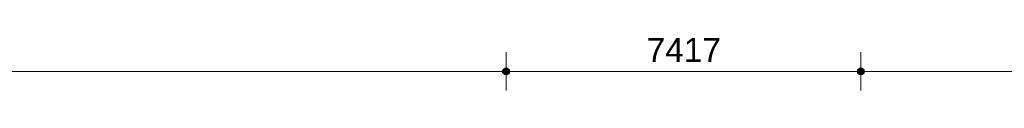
# Model space of a CAD drawing. Header units: millimetres. Extents: x 1557 to 319405, y -11609 to 73584.
# Tile 98 of 103: x 255428 to 276011, y 72476 to 73584. Entities that reach past the tile are written whole.
import ezdxf

# ---------------------------------------------------------------- set-up
doc = ezdxf.new("R2010")
doc.units = ezdxf.units.MM
doc.layers.add('A-____-____-DIMS', color=211, linetype='Continuous', lineweight=9)
doc.layers.add('A-____-____-DIMS-200', color=211, linetype='Continuous', lineweight=9)
doc.styles.add('Arial_5', font='arial.ttf', dxfattribs={"height": 500})
doc.dimstyles.new('2_5mm_totaalmaatvoering', dxfattribs={"dimscale": 304.8, "dimtxt": 1.673654, "dimasz": 1.83727, "dimexe": 1.312336, "dimexo": 0.0625, "dimgap": 0.164042, "dimtad": 1, "dimdec": 0, "dimlfac": 304.8, "dimzin": 0, "dimdsep": 46, "dimtxsty": 'Arial_5', "dimblk1": 'DOTSMALL', "dimblk2": 'DOTSMALL', "dimsah": 1, "dimcen": 0.09, "dimdle": 1.64042, "dimazin": 0, "dimtfac": 1, "dimtdec": 4, "dimtix": 1, "dimtmove": 0, "dimatfit": 3, "dimfxl": 0.004306, "dimfxlon": 1, "dimtvp": 1, "dimtfill": 1, "dimtolj": 1, "dimtzin": 0, "dimlwd": 13, "dimlwe": 13, "dimarcsym": 2})

# ---------------------------------------------------------------- blocks, each defined once
blk = doc.blocks.new('DIMBLOCK78-plot_V0 Copy 1')
at = {"layer": 'A-____-____-DIMS-200', "lineweight": 25}
h = blk.add_hatch(color=256, dxfattribs=at)
edge = h.paths.add_edge_path()
edge.add_arc((235308, 72876), 70, 0, 360)
h = blk.add_hatch(color=256, dxfattribs=at)
edge = h.paths.add_edge_path()
edge.add_arc((265595, 72876), 70, 0, 360)
at = {"layer": 'A-____-____-DIMS-200', "lineweight": 13}
for p, q in [((235308, 72476), (235308, 73276)), ((265595, 72476), (265595, 73276)), ((235308, 72876), (265595, 72876)), ((235308, 72876), (235308, 72476)), ((265595, 72876), (265595, 72476))]:
    blk.add_line(p, q, dxfattribs=at)
at = {"layer": 'A-____-____-DIMS-200', "lineweight": 25}
for centre in [(235308, 72876), (265595, 72876)]:
    blk.add_circle(centre, 70, dxfattribs=at)
at = {"layer": 'A-____-____-DIMS-200', "color": 0, "lineweight": 13, "insert": (249490, 73575), "char_height": 500, "width": 2307.36, "attachment_point": 1, "line_spacing_factor": 0.941778, "style": 'Arial_5', "bg_fill": 3, "box_fill_scale": 1.25, "bg_fill_color": 256, "bg_fill_true_color": 13158600, "bg_fill_transparency": 0}
blk.add_mtext('30287', dxfattribs=at)
blk = doc.blocks.new('_DotSmall')
at = {"color": 0, "linetype": 'ByBlock', "const_width": 0.5}
blk.add_lwpolyline([(-0.0625, 0, 1), (0.0625, 0, 1)], format="xyb", close=True, dxfattribs=at)
blk = doc.blocks.new('DIMBLOCK79-plot_V0 Copy 1')
at = {"layer": 'A-____-____-DIMS-200', "lineweight": 25}
h = blk.add_hatch(color=256, dxfattribs=at)
edge = h.paths.add_edge_path()
edge.add_arc((265595, 72876), 70, 0, 360)
h = blk.add_hatch(color=256, dxfattribs=at)
edge = h.paths.add_edge_path()
edge.add_arc((273012, 72876), 70, 0, 360)
at = {"layer": 'A-____-____-DIMS-200', "lineweight": 13}
for p, q in [((265595, 72476), (265595, 73276)), ((273012, 72476), (273012, 73276)), ((265595, 72876), (273012, 72876)), ((265595, 72876), (265595, 72476)), ((273012, 72876), (273012, 72476))]:
    blk.add_line(p, q, dxfattribs=at)
at = {"layer": 'A-____-____-DIMS-200', "lineweight": 25}
for centre in [(265595, 72876), (273012, 72876)]:
    blk.add_circle(centre, 70, dxfattribs=at)
at = {"layer": 'A-____-____-DIMS-200', "color": 0, "lineweight": 13, "insert": (268534, 73575), "char_height": 500, "width": 1845.88, "attachment_point": 1, "line_spacing_factor": 0.941778, "style": 'Arial_5', "bg_fill": 3, "box_fill_scale": 1.25, "bg_fill_color": 256, "bg_fill_true_color": 13158600, "bg_fill_transparency": 0}
blk.add_mtext('7417', dxfattribs=at)
blk = doc.blocks.new('DIMBLOCK80-plot_V0 Copy 1')
at = {"layer": 'A-____-____-DIMS-200', "lineweight": 25}
h = blk.add_hatch(color=256, dxfattribs=at)
edge = h.paths.add_edge_path()
edge.add_arc((273012, 72876), 70, 0, 360)
h = blk.add_hatch(color=256, dxfattribs=at)
edge = h.paths.add_edge_path()
edge.add_arc((284218, 72876), 70, 0, 360)
at = {"layer": 'A-____-____-DIMS-200', "lineweight": 13}
for p, q in [((273012, 72476), (273012, 73276)), ((284218, 72476), (284218, 73276)), ((273012, 72876), (284218, 72876)), ((273012, 72876), (273012, 72476)), ((284218, 72876), (284218, 72476))]:
    blk.add_line(p, q, dxfattribs=at)
at = {"layer": 'A-____-____-DIMS-200', "lineweight": 25}
for centre in [(273012, 72876), (284218, 72876)]:
    blk.add_circle(centre, 70, dxfattribs=at)
at = {"layer": 'A-____-____-DIMS-200', "color": 0, "lineweight": 13, "insert": (277654, 73575), "char_height": 500, "width": 2307.36, "attachment_point": 1, "line_spacing_factor": 0.941778, "style": 'Arial_5', "bg_fill": 3, "box_fill_scale": 1.25, "bg_fill_color": 256, "bg_fill_true_color": 13158600, "bg_fill_transparency": 0}
blk.add_mtext('11206', dxfattribs=at)

msp = doc.modelspace()

# ---------------------------------------------------------------- dimensions: what is measured, and where the dimension line sits
at = {"layer": 'A-____-____-DIMS', "lineweight": 13}
dim = msp.add_linear_dim(base=(265595.0285, 72876.0497), p1=(235307.5566, 72476.0497), p2=(265595.0285, 72476.0497), dimstyle='2_5mm_totaalmaatvoering', override={"dimpost": '<>', "dimfxl": 30287.471896}, dxfattribs=at)
dim.commit()
dim.dimension.update_dxf_attribs({"geometry": 'DIMBLOCK78-plot_V0 Copy 1', "text_midpoint": (250451.2925, 73181.5067)})

# ---------------------------------------------------------------- next in the draw order: dimensions: what is measured, and where the dimension line sits
dim = msp.add_linear_dim(base=(273011.9495, 72876.0497), p1=(265595.0285, 72476.0497), p2=(273011.9495, 72476.0497), dimstyle='2_5mm_totaalmaatvoering', override={"dimpost": '<>', "dimfxl": 7416.92103}, dxfattribs=at)
dim.commit()
dim.dimension.update_dxf_attribs({"geometry": 'DIMBLOCK79-plot_V0 Copy 1', "text_midpoint": (269303.489, 73181.3362)})

# ---------------------------------------------------------------- next in the draw order: dimensions: what is measured, and where the dimension line sits
dim = msp.add_linear_dim(base=(284217.8627, 72876.0497), p1=(273011.9495, 72476.0497), p2=(284217.8627, 72476.0497), dimstyle='2_5mm_totaalmaatvoering', override={"dimpost": '<>', "dimfxl": 11205.913202}, dxfattribs=at)
dim.commit()
dim.dimension.update_dxf_attribs({"geometry": 'DIMBLOCK80-plot_V0 Copy 1', "text_midpoint": (278614.9061, 73181.5067)})

doc.saveas('drawing.dxf')
